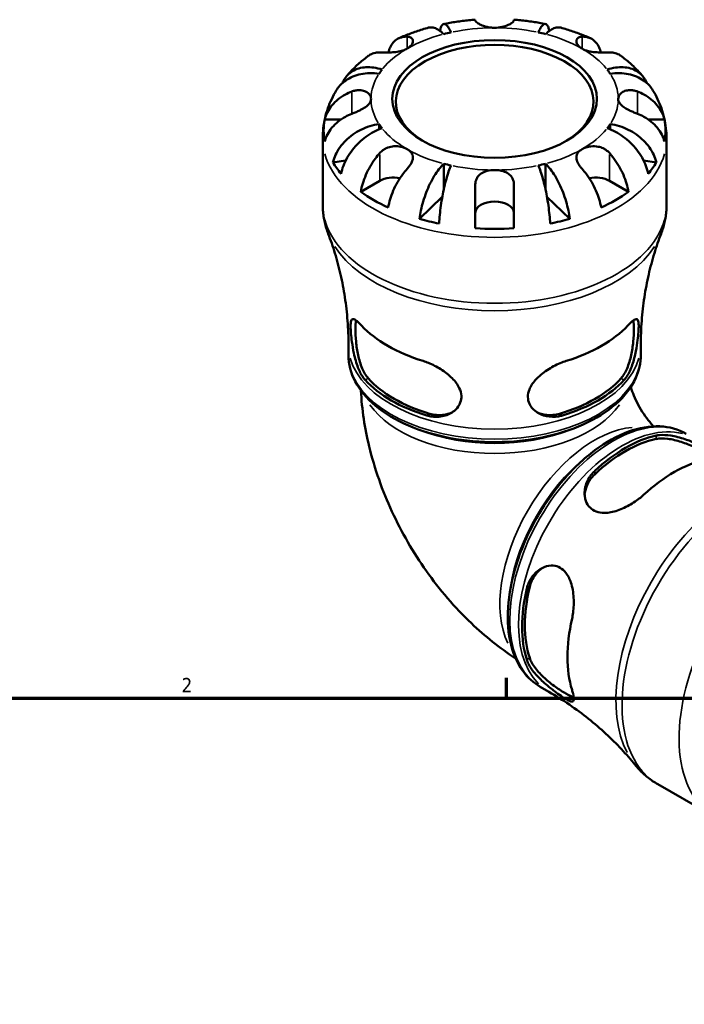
# Model space of a CAD drawing. Header units: inches. Extents: x 0.1 to 36.6, y 0.6 to 29.5.
# Tile 9 of 10: x 26.5 to 30.9, y 19 to 25.5. Entities that reach past the tile are written whole.
import ezdxf

# ---------------------------------------------------------------- set-up
doc = ezdxf.new("R2010")
doc.units = ezdxf.units.IN
doc.header["$MEASUREMENT"] = 0
for name, color, linetype, lineweight in [('Border (ANSI)', 7, 'Continuous', 70), ('Visible (ANSI)', 7, 'Continuous', 50), ('Visible Narrow (ANSI)', 7, 'Continuous', 35)]:
    doc.layers.add(name, color=color, linetype=linetype, lineweight=lineweight)
doc.styles.add('Note Text (ANSI)', font='tahoma.ttf')

# ---------------------------------------------------------------- blocks, each defined once
blk = doc.blocks.new('Borders Default Border')
at = {"layer": 'Border (ANSI)'}
blk.add_line((29.75, 21), (29.75, 21.1345), dxfattribs=at)
at = {"layer": 'Border (ANSI)', "flags": 128}
blk.add_lwpolyline([(0.5, 1), (0.5, 21), (33.5, 21), (33.5, 1), (0.5, 1)], dxfattribs=at)
at = {"layer": 'Border (ANSI)', "color": 5, "true_color": 0x0000ff, "insert": (27.5964, 21.04), "char_height": 0.0945, "attachment_point": 7, "style": 'Note Text (ANSI)'}
blk.add_mtext('2', dxfattribs=at)

msp = doc.modelspace()

# ---------------------------------------------------------------- linework, layer by layer
at = {"layer": 'Visible (ANSI)'}
for p, q in [((29.5437, 25.4965), (29.5437, 25.5015)), ((29.8002, 25.5015), (29.8002, 25.4965)), ((28.5457, 24.84), (28.6535, 24.84)), ((30.6903, 24.84), (30.7982, 24.84)), ((28.9053, 24.8093), (28.9053, 24.7739)), ((30.4386, 24.8093), (30.4386, 24.7739)), ((28.5319, 24.2763), (28.5319, 24.7137)), ((30.8119, 24.2763), (30.8119, 24.7137)), ((28.5999, 24.5541), (28.684, 24.5667)), ((30.6599, 24.5667), (30.744, 24.5541)), ((29.3343, 24.5459), (29.3343, 24.3739)), ((30.0096, 24.5459), (30.0096, 24.3739)), ((28.7849, 24.3598), (28.9112, 24.4325)), ((30.4327, 24.4325), (30.559, 24.3598)), ((29.5437, 24.1176), (29.5437, 24.4051)), ((29.8002, 24.4051), (29.8002, 24.1176)), ((29.1742, 24.1797), (29.3251, 24.3272)), ((30.0187, 24.3272), (30.1697, 24.1797)), ((28.7029, 23.2766), (28.7029, 23.3433)), ((30.6409, 23.2766), (30.6409, 23.3433)), ((29.9743, 21.0756), (30.032, 21.0423)), ((30.7536, 20.4295), (31.132, 20.2116))]:
    msp.add_line(p, q, dxfattribs=at)
for centre, major_axis, ratio, start_param, end_param in [((29.6719, 24.9759), (-0.8194, 0), 0.575862, 5.073083, 5.137094), ((29.6719, 24.9759), (-0.8194, 0), 0.575862, 4.287684, 4.351695), ((29.6719, 24.9572), (-0.6555, 0), 0.575862, 2.377424, 7.047354), ((29.6719, 24.9759), (-0.8194, 0), 0.575862, 5.858481, 5.922492), ((29.6719, 24.9759), (0.8194, 0), 0.575862, 0.360694, 0.424705), ((29.6719, 24.7662), (-1.1335, 0), 0.575862, 6.169805, 6.396566), ((29.6719, 24.7662), (1.1335, 0), 0.575862, 6.169805, 6.396566), ((29.6719, 24.9759), (-0.8194, 0), 0.575862, 0.360694, 0.424705), ((29.6719, 24.9759), (0.8194, 0), 0.575862, 5.858481, 5.922492), ((29.6719, 24.7662), (-1.1335, 0), 0.575862, 0.330797, 0.454601), ((29.6719, 24.9759), (0.8194, 0), 0.575862, 4.287684, 4.351695), ((29.6719, 24.9759), (0.8194, 0), 0.575862, 5.073083, 5.137094), ((29.6719, 24.7662), (1.1335, 0), 0.575862, 5.828584, 5.952388), ((29.0018, 24.3803), (0.1282, 0), 0.575862, 1.232239, 2.356194), ((30.342, 24.3803), (0.1282, 0), 0.575862, 0.785398, 1.909353), ((29.6719, 24.7662), (-1.1335, 0), 0.575862, 0.672018, 0.898779), ((29.6719, 24.7662), (-1.1335, 0), 0.575862, 2.242814, 2.469575), ((29.6719, 24.2205), (-0.1282, 0), 0.575862, 3.141593, 6.283185), ((29.6719, 24.7662), (-1.1335, 0), 0.575862, 1.116195, 1.239999), ((29.6719, 24.7662), (-1.1335, 0), 0.575862, 1.901593, 2.025398), ((29.6719, 24.7662), (-1.1335, 0), 0.575862, 1.457416, 1.684177), ((29.6719, 23.7457), (1.0022, 0), 0.575862, 3.635072, 4.21891), ((29.6719, 23.7457), (1.0022, 0), 0.575862, 5.205868, 5.789706), ((29.6719, 23.3706), (-0.9692, 0), 0.575862, 0.483214, 1.087582), ((29.6719, 23.3706), (-0.9428, 0), 0.575862, 0.474482, 1.096314), ((29.6719, 23.3706), (-0.9428, 0), 0.575862, 2.045279, 2.66711), ((29.6719, 23.3706), (-0.9692, 0), 0.575862, 2.054011, 2.658378), ((30.5392, 21.8685), (0.4836, 0.8399), 0.578093, 0.481281, 1.085648), ((30.5392, 21.8685), (0.4705, 0.817), 0.578093, 0.472549, 1.09438), ((30.8637, 21.6816), (-0.5001, -0.8685), 0.578093, 3.633138, 4.216976), ((30.5392, 21.8685), (0.4836, 0.8399), 0.578093, 2.052077, 2.656444), ((30.5392, 21.8685), (0.4705, 0.817), 0.578093, 2.043345, 2.665177), ((30.8637, 21.6816), (-0.5001, -0.8685), 0.578093, 5.203934, 5.787773)]:
    msp.add_ellipse(centre, major_axis=major_axis, ratio=ratio, start_param=start_param, end_param=end_param, dxfattribs=at)
msp.add_ellipse((29.6719, 24.9759), major_axis=(0.6783, 0), ratio=0.575862, dxfattribs=at)
for points, knots in [([(29.5437, 25.5015), (29.5295, 25.5004), (29.5154, 25.4992), (29.4873, 25.4964), (29.4732, 25.4948), (29.4452, 25.4914), (29.4313, 25.4894), (29.4034, 25.4853), (29.3896, 25.483), (29.3619, 25.4781), (29.3482, 25.4755), (29.3345, 25.4727)], [2.4841456, 2.4841456, 2.4841456, 2.4841456, 2.526598, 2.526598, 2.5690504, 2.5690504, 2.6115029, 2.6115029, 2.6539553, 2.6539553, 2.6964077, 2.6964077, 2.6964077, 2.6964077]), ([(29.6719, 25.4477), (29.6624, 25.4477), (29.6529, 25.4483), (29.6336, 25.4508), (29.624, 25.4527), (29.6024, 25.4584), (29.591, 25.4626), (29.5719, 25.4713), (29.5642, 25.4757), (29.5541, 25.4828), (29.5508, 25.4855), (29.5462, 25.4904), (29.5447, 25.4925), (29.5438, 25.4951), (29.5437, 25.4958), (29.5437, 25.4965)], [0, 0, 0, 0, 0.0727176, 0.0727176, 0.1504294, 0.1504294, 0.2566741, 0.2566741, 0.3574985, 0.3574985, 0.4278256, 0.4278256, 0.4958936, 0.4958936, 0.523971, 0.523971, 0.523971, 0.523971]), ([(29.8002, 25.4965), (29.8002, 25.4957), (29.8, 25.4949), (29.7989, 25.4921), (29.7973, 25.49), (29.7924, 25.485), (29.789, 25.4822), (29.7785, 25.4751), (29.7707, 25.4707), (29.7498, 25.4613), (29.7362, 25.4566), (29.7057, 25.4497), (29.6889, 25.4477), (29.6719, 25.4477)], [-0.5247, -0.5247, -0.5247, -0.5247, -0.4918187, -0.4918187, -0.4242098, -0.4242098, -0.3529175, -0.3529175, -0.2525465, -0.2525465, -0.1292355, -0.1292355, 0, 0, 0, 0]), ([(30.0094, 25.4727), (29.9957, 25.4755), (29.9819, 25.4781), (29.9543, 25.483), (29.9404, 25.4853), (29.9126, 25.4894), (29.8986, 25.4914), (29.8706, 25.4948), (29.8566, 25.4964), (29.8284, 25.4992), (29.8143, 25.5004), (29.8002, 25.5015)], [2.0159813, 2.0159813, 2.0159813, 2.0159813, 2.0584337, 2.0584337, 2.1008861, 2.1008861, 2.1433385, 2.1433385, 2.185791, 2.185791, 2.2282434, 2.2282434, 2.2282434, 2.2282434]), ([(29.2337, 25.4486), (29.2202, 25.4449), (29.2067, 25.441), (29.18, 25.4328), (29.1668, 25.4286), (29.1404, 25.4196), (29.1274, 25.415), (29.1014, 25.4053), (29.0886, 25.4003), (29.0631, 25.3899), (29.0504, 25.3845), (29.0379, 25.3789)], [2.8018414, 2.8018414, 2.8018414, 2.8018414, 2.8448942, 2.8448942, 2.8879469, 2.8879469, 2.9309996, 2.9309996, 2.9740523, 2.9740523, 3.0171051, 3.0171051, 3.0171051, 3.0171051]), ([(29.3343, 25.4058), (29.3242, 25.4157), (29.3131, 25.4249), (29.2915, 25.4391), (29.2809, 25.4441), (29.2623, 25.45), (29.2525, 25.4513), (29.24, 25.4501), (29.2368, 25.4495), (29.2337, 25.4486)], [3.6313834, 3.6313834, 3.6313834, 3.6313834, 3.7831468, 3.7831468, 3.9349102, 3.9349102, 4.0860993, 4.0860993, 4.1410021, 4.1410021, 4.1410021, 4.1410021]), ([(29.3094, 25.4271), (29.3111, 25.4356), (29.3132, 25.4435), (29.3187, 25.458), (29.3222, 25.4639), (29.3292, 25.4711), (29.3334, 25.4732), (29.3424, 25.4727), (29.3472, 25.4702), (29.3564, 25.4621), (29.3616, 25.4558), (29.3723, 25.439), (29.3778, 25.4284), (29.3827, 25.4173)], [0.3287597, 0.3287597, 0.3287597, 0.3287597, 0.4519501, 0.4519501, 0.6027539, 0.6027539, 0.7539429, 0.7539429, 0.905132, 0.905132, 1.0568954, 1.0568954, 1.2086588, 1.2086588, 1.2086588, 1.2086588]), ([(29.9611, 25.4173), (29.9661, 25.4284), (29.9715, 25.439), (29.9822, 25.4558), (29.9874, 25.4621), (29.9966, 25.4702), (30.0015, 25.4727), (30.0105, 25.4732), (30.0147, 25.4711), (30.0217, 25.4639), (30.0252, 25.458), (30.0306, 25.4435), (30.0328, 25.4356), (30.0345, 25.4271)], [3.6313834, 3.6313834, 3.6313834, 3.6313834, 3.7831468, 3.7831468, 3.9349102, 3.9349102, 4.0860993, 4.0860993, 4.2372883, 4.2372883, 4.3880921, 4.3880921, 4.5112825, 4.5112825, 4.5112825, 4.5112825]), ([(30.1101, 25.4486), (30.107, 25.4495), (30.1038, 25.4501), (30.0913, 25.4513), (30.0816, 25.45), (30.0629, 25.4441), (30.0523, 25.4391), (30.0307, 25.4249), (30.0197, 25.4157), (30.0096, 25.4058)], [0.6990401, 0.6990401, 0.6990401, 0.6990401, 0.7539429, 0.7539429, 0.905132, 0.905132, 1.0568954, 1.0568954, 1.2086588, 1.2086588, 1.2086588, 1.2086588]), ([(30.3059, 25.3789), (30.2934, 25.3845), (30.2808, 25.3899), (30.2553, 25.4003), (30.2424, 25.4053), (30.2165, 25.415), (30.2034, 25.4196), (30.1771, 25.4286), (30.1638, 25.4328), (30.1371, 25.441), (30.1237, 25.4449), (30.1102, 25.4486)], [1.6952839, 1.6952839, 1.6952839, 1.6952839, 1.7383366, 1.7383366, 1.7813894, 1.7813894, 1.8244421, 1.8244421, 1.8674948, 1.8674948, 1.9105475, 1.9105475, 1.9105475, 1.9105475]), ([(28.9677, 25.2838), (28.9706, 25.2962), (28.9745, 25.3076), (28.9843, 25.3292), (28.9914, 25.3407), (29.0084, 25.3603), (29.0183, 25.3682), (29.0382, 25.3796), (29.0501, 25.3842), (29.0724, 25.3885), (29.0826, 25.3892), (29.0925, 25.3889)], [0.1770366, 0.1770366, 0.1770366, 0.1770366, 0.3007396, 0.3007396, 0.4516004, 0.4516004, 0.6024612, 0.6024612, 0.754145, 0.754145, 0.8682016, 0.8682016, 0.8682016, 0.8682016]), ([(29.0925, 25.3889), (29.097, 25.3887), (29.1011, 25.3882), (29.1086, 25.3864), (29.1119, 25.3852), (29.1185, 25.3819), (29.1215, 25.3795), (29.1282, 25.3716), (29.1303, 25.3653), (29.1298, 25.3503), (29.1265, 25.3417), (29.114, 25.3247), (29.1045, 25.3164), (29.0925, 25.3095)], [-0.5276534, -0.5276534, -0.5276534, -0.5276534, -0.474105, -0.474105, -0.4238883, -0.4238883, -0.3615587, -0.3615587, -0.2513717, -0.2513717, -0.1293356, -0.1293356, 0, 0, 0, 0]), ([(30.2513, 25.3095), (30.2436, 25.314), (30.2368, 25.319), (30.2252, 25.3304), (30.2206, 25.3367), (30.2136, 25.3518), (30.2127, 25.3603), (30.2164, 25.3724), (30.2192, 25.3766), (30.2263, 25.3825), (30.23, 25.3845), (30.2387, 25.3875), (30.2436, 25.3884), (30.2498, 25.3888), (30.2505, 25.3888), (30.2513, 25.3889)], [-2.2624521, -2.2624521, -2.2624521, -2.2624521, -2.1788932, -2.1788932, -2.0870705, -2.0870705, -1.9601211, -1.9601211, -1.8755047, -1.8755047, -1.811327, -1.811327, -1.7448754, -1.7448754, -1.7354217, -1.7354217, -1.7354217, -1.7354217]), ([(30.2513, 25.3889), (30.2613, 25.3892), (30.2714, 25.3885), (30.2938, 25.3842), (30.3057, 25.3796), (30.3256, 25.3682), (30.3354, 25.3603), (30.3524, 25.3407), (30.3596, 25.3292), (30.3694, 25.3076), (30.3732, 25.2962), (30.3761, 25.2838)], [3.990271, 3.990271, 3.990271, 3.990271, 4.1043276, 4.1043276, 4.2560115, 4.2560115, 4.4068722, 4.4068722, 4.557733, 4.557733, 4.681436, 4.681436, 4.681436, 4.681436]), ([(28.9112, 25.2844), (28.9012, 25.2848), (28.8911, 25.2841), (28.8687, 25.2798), (28.8568, 25.2752), (28.8435, 25.2675), (28.8401, 25.2653), (28.8368, 25.2628)], [3.990271, 3.990271, 3.990271, 3.990271, 4.1043276, 4.1043276, 4.2560115, 4.2560115, 4.3074945, 4.3074945, 4.3074945, 4.3074945]), ([(29.0925, 25.3095), (29.084, 25.3046), (29.0742, 25.3004), (29.0516, 25.2931), (29.0386, 25.2903), (29.0122, 25.2863), (28.9991, 25.2852), (28.9749, 25.2839), (28.964, 25.2837), (28.9473, 25.2837), (28.9411, 25.2837), (28.93, 25.2839), (28.9251, 25.284), (28.9172, 25.2842), (28.9141, 25.2843), (28.9112, 25.2844)], [0, 0, 0, 0, 0.092316, 0.092316, 0.1969275, 0.1969275, 0.2967982, 0.2967982, 0.3837033, 0.3837033, 0.4382012, 0.4382012, 0.487457, 0.487457, 0.5217406, 0.5217406, 0.5217406, 0.5217406]), ([(30.4327, 25.2844), (30.4294, 25.2843), (30.4259, 25.2842), (30.4163, 25.2839), (30.4099, 25.2838), (30.3954, 25.2836), (30.3874, 25.2836), (30.3664, 25.284), (30.3533, 25.2846), (30.324, 25.2872), (30.3081, 25.2895), (30.2775, 25.2972), (30.2633, 25.3026), (30.2513, 25.3095)], [-0.5211875, -0.5211875, -0.5211875, -0.5211875, -0.4827149, -0.4827149, -0.4207878, -0.4207878, -0.3526592, -0.3526592, -0.2514043, -0.2514043, -0.1290367, -0.1290367, 0, 0, 0, 0]), ([(30.5071, 25.2628), (30.5038, 25.2653), (30.5004, 25.2675), (30.487, 25.2752), (30.4752, 25.2798), (30.4528, 25.2841), (30.4427, 25.2848), (30.4327, 25.2844)], [0.5509781, 0.5509781, 0.5509781, 0.5509781, 0.6024612, 0.6024612, 0.754145, 0.754145, 0.8682016, 0.8682016, 0.8682016, 0.8682016]), ([(28.8367, 25.2629), (28.826, 25.2549), (28.8154, 25.2468), (28.7946, 25.2301), (28.7843, 25.2215), (28.7642, 25.2038), (28.7544, 25.1947), (28.7351, 25.176), (28.7256, 25.1664), (28.7072, 25.1467), (28.6982, 25.1366), (28.6895, 25.1262)], [3.2627992, 3.2627992, 3.2627992, 3.2627992, 3.3053107, 3.3053107, 3.3478222, 3.3478222, 3.3903337, 3.3903337, 3.4328452, 3.4328452, 3.4753567, 3.4753567, 3.4753567, 3.4753567]), ([(30.6544, 25.1262), (30.6456, 25.1366), (30.6366, 25.1467), (30.6182, 25.1664), (30.6088, 25.176), (30.5895, 25.1947), (30.5796, 25.2038), (30.5595, 25.2215), (30.5493, 25.2301), (30.5285, 25.2468), (30.5179, 25.2549), (30.5071, 25.2629)], [1.2370323, 1.2370323, 1.2370323, 1.2370323, 1.2795438, 1.2795438, 1.3220553, 1.3220553, 1.3645668, 1.3645668, 1.4070783, 1.4070783, 1.4495898, 1.4495898, 1.4495898, 1.4495898]), ([(28.6623, 25.0807), (28.6644, 25.0858), (28.6666, 25.0907), (28.6755, 25.108), (28.6842, 25.1208), (28.7049, 25.1431), (28.7169, 25.1526), (28.741, 25.1673), (28.7555, 25.1738), (28.7865, 25.1829), (28.8031, 25.1855), (28.8347, 25.1872), (28.8527, 25.1864), (28.8894, 25.1809), (28.9082, 25.1761), (28.9253, 25.1703)], [0.2468209, 0.2468209, 0.2468209, 0.2468209, 0.3011464, 0.3011464, 0.4519501, 0.4519501, 0.6027539, 0.6027539, 0.7539429, 0.7539429, 0.905132, 0.905132, 1.0568954, 1.0568954, 1.2086588, 1.2086588, 1.2086588, 1.2086588]), ([(30.4185, 25.1703), (30.4357, 25.1761), (30.4544, 25.1809), (30.4911, 25.1864), (30.5091, 25.1872), (30.5408, 25.1855), (30.5574, 25.1829), (30.5884, 25.1738), (30.6028, 25.1673), (30.627, 25.1526), (30.639, 25.1431), (30.6597, 25.1208), (30.6684, 25.108), (30.6772, 25.0907), (30.6795, 25.0858), (30.6815, 25.0807)], [3.6313834, 3.6313834, 3.6313834, 3.6313834, 3.7831468, 3.7831468, 3.9349102, 3.9349102, 4.0860993, 4.0860993, 4.2372883, 4.2372883, 4.3880921, 4.3880921, 4.5388958, 4.5388958, 4.5932213, 4.5932213, 4.5932213, 4.5932213]), ([(28.9053, 25.1424), (28.886, 25.1453), (28.8649, 25.1468), (28.8237, 25.146), (28.8035, 25.1437), (28.7679, 25.1366), (28.7492, 25.1312), (28.7144, 25.1167), (28.6982, 25.1078), (28.671, 25.0889), (28.6576, 25.0773), (28.6369, 25.0543), (28.629, 25.0434), (28.6224, 25.0326)], [3.6313834, 3.6313834, 3.6313834, 3.6313834, 3.7831468, 3.7831468, 3.9349102, 3.9349102, 4.0860993, 4.0860993, 4.2372883, 4.2372883, 4.3880921, 4.3880921, 4.5055534, 4.5055534, 4.5055534, 4.5055534]), ([(30.7214, 25.0326), (30.7149, 25.0434), (30.707, 25.0543), (30.6863, 25.0773), (30.6728, 25.0889), (30.6457, 25.1078), (30.6295, 25.1167), (30.5946, 25.1312), (30.5759, 25.1366), (30.5404, 25.1437), (30.5202, 25.146), (30.4789, 25.1468), (30.4579, 25.1453), (30.4386, 25.1424)], [0.3344888, 0.3344888, 0.3344888, 0.3344888, 0.4519501, 0.4519501, 0.6027539, 0.6027539, 0.7539429, 0.7539429, 0.905132, 0.905132, 1.0568954, 1.0568954, 1.2086588, 1.2086588, 1.2086588, 1.2086588]), ([(28.6224, 25.0326), (28.6113, 25.014), (28.6009, 24.9947), (28.5821, 24.955), (28.5737, 24.9345), (28.5589, 24.8924), (28.5526, 24.8708), (28.5424, 24.8269), (28.5385, 24.8045), (28.5332, 24.7593), (28.5319, 24.7365), (28.5319, 24.7137)], [3.5945647, 3.5945647, 3.5945647, 3.5945647, 3.6610499, 3.6610499, 3.7275351, 3.7275351, 3.7940204, 3.7940204, 3.8605056, 3.8605056, 3.9269908, 3.9269908, 3.9269908, 3.9269908]), ([(28.5457, 24.84), (28.5499, 24.8568), (28.5562, 24.8731), (28.5712, 24.9026), (28.5813, 24.9183), (28.6054, 24.9476), (28.6193, 24.9612), (28.6474, 24.9841), (28.6642, 24.9955), (28.6959, 25.0127), (28.7102, 25.0192), (28.7243, 25.0246)], [0.1545017, 0.1545017, 0.1545017, 0.1545017, 0.3007396, 0.3007396, 0.4516004, 0.4516004, 0.6024612, 0.6024612, 0.754145, 0.754145, 0.8682016, 0.8682016, 0.8682016, 0.8682016]), ([(28.7243, 25.0246), (28.7282, 25.0261), (28.7321, 25.0274), (28.7442, 25.031), (28.7524, 25.0327), (28.769, 25.0345), (28.7774, 25.0345), (28.7967, 25.0325), (28.8071, 25.0295), (28.8275, 25.0198), (28.8364, 25.0125), (28.8492, 24.9953), (28.8525, 24.9856), (28.8525, 24.9759)], [-0.5247, -0.5247, -0.5247, -0.5247, -0.4918187, -0.4918187, -0.4242098, -0.4242098, -0.3529175, -0.3529175, -0.2525465, -0.2525465, -0.1292355, -0.1292355, 0, 0, 0, 0]), ([(30.4913, 24.9759), (30.4913, 24.9813), (30.4924, 24.9868), (30.4967, 24.9979), (30.5002, 25.0034), (30.5109, 25.0153), (30.5191, 25.0213), (30.5382, 25.03), (30.5488, 25.0328), (30.5682, 25.0345), (30.5765, 25.0344), (30.5931, 25.0324), (30.6013, 25.0306), (30.6129, 25.027), (30.6162, 25.0259), (30.6196, 25.0246)], [0, 0, 0, 0, 0.0727176, 0.0727176, 0.1504294, 0.1504294, 0.2566741, 0.2566741, 0.3574985, 0.3574985, 0.4278256, 0.4278256, 0.4958936, 0.4958936, 0.523971, 0.523971, 0.523971, 0.523971]), ([(30.6196, 25.0246), (30.6337, 25.0192), (30.648, 25.0127), (30.6796, 24.9955), (30.6964, 24.9841), (30.7246, 24.9612), (30.7385, 24.9476), (30.7626, 24.9183), (30.7727, 24.9026), (30.7876, 24.8731), (30.794, 24.8568), (30.7982, 24.84)], [3.9902711, 3.9902711, 3.9902711, 3.9902711, 4.1043277, 4.1043277, 4.2560115, 4.2560115, 4.4068723, 4.4068723, 4.5577331, 4.5577331, 4.703971, 4.703971, 4.703971, 4.703971]), ([(30.8119, 24.7137), (30.8119, 24.7365), (30.8106, 24.7593), (30.8054, 24.8045), (30.8015, 24.8269), (30.7913, 24.8708), (30.785, 24.8924), (30.7702, 24.9345), (30.7617, 24.955), (30.7429, 24.9947), (30.7326, 25.014), (30.7214, 25.0326)], [0.7853982, 0.7853982, 0.7853982, 0.7853982, 0.8518834, 0.8518834, 0.9183686, 0.9183686, 0.9848539, 0.9848539, 1.0513391, 1.0513391, 1.1178243, 1.1178243, 1.1178243, 1.1178243]), ([(28.8525, 24.9759), (28.8525, 24.9704), (28.8515, 24.9649), (28.8471, 24.9538), (28.8437, 24.9481), (28.8329, 24.9352), (28.8248, 24.9281), (28.8057, 24.9149), (28.7951, 24.9087), (28.7757, 24.8988), (28.7674, 24.8949), (28.7508, 24.8875), (28.7426, 24.8841), (28.731, 24.8795), (28.7276, 24.8782), (28.7243, 24.8769)], [0, 0, 0, 0, 0.0727176, 0.0727176, 0.1504294, 0.1504294, 0.2566741, 0.2566741, 0.3574985, 0.3574985, 0.4278256, 0.4278256, 0.4958936, 0.4958936, 0.523971, 0.523971, 0.523971, 0.523971]), ([(30.6196, 24.8769), (30.6157, 24.8784), (30.6117, 24.8799), (30.5996, 24.8848), (30.5915, 24.8882), (30.5748, 24.8957), (30.5665, 24.8996), (30.5471, 24.9097), (30.5367, 24.9158), (30.5164, 24.9302), (30.5074, 24.9385), (30.4947, 24.9565), (30.4913, 24.9661), (30.4913, 24.9759)], [-0.5247, -0.5247, -0.5247, -0.5247, -0.4918187, -0.4918187, -0.4242098, -0.4242098, -0.3529175, -0.3529175, -0.2525465, -0.2525465, -0.1292355, -0.1292355, 0, 0, 0, 0]), ([(28.7243, 24.8769), (28.7102, 24.8715), (28.6959, 24.865), (28.6642, 24.8478), (28.6474, 24.8364), (28.6193, 24.8135), (28.6054, 24.7999), (28.5813, 24.7706), (28.5712, 24.7549), (28.5562, 24.7254), (28.5499, 24.7091), (28.5457, 24.6923)], [3.990271, 3.990271, 3.990271, 3.990271, 4.1043276, 4.1043276, 4.2560115, 4.2560115, 4.4068722, 4.4068722, 4.557733, 4.557733, 4.7039709, 4.7039709, 4.7039709, 4.7039709]), ([(30.7982, 24.6923), (30.794, 24.7091), (30.7876, 24.7254), (30.7727, 24.7549), (30.7626, 24.7706), (30.7385, 24.7999), (30.7246, 24.8135), (30.6964, 24.8364), (30.6796, 24.8478), (30.648, 24.865), (30.6337, 24.8715), (30.6196, 24.8769)], [0.1545017, 0.1545017, 0.1545017, 0.1545017, 0.3007396, 0.3007396, 0.4516004, 0.4516004, 0.6024612, 0.6024612, 0.754145, 0.754145, 0.8682016, 0.8682016, 0.8682016, 0.8682016]), ([(28.5999, 24.5541), (28.6039, 24.5716), (28.6101, 24.5889), (28.6245, 24.6205), (28.6343, 24.6377), (28.6576, 24.6705), (28.671, 24.6861), (28.6982, 24.713), (28.7144, 24.7268), (28.7492, 24.7516), (28.7679, 24.7626), (28.8035, 24.7804), (28.8237, 24.7887), (28.8649, 24.8017), (28.886, 24.8065), (28.9053, 24.8093)], [0.154497, 0.154497, 0.154497, 0.154497, 0.301146, 0.301146, 0.45195, 0.45195, 0.602754, 0.602754, 0.753943, 0.753943, 0.905132, 0.905132, 1.056895, 1.056895, 1.208659, 1.208659, 1.208659, 1.208659]), ([(28.9253, 24.7814), (28.9082, 24.7756), (28.8894, 24.7676), (28.8527, 24.7483), (28.8347, 24.7369), (28.8031, 24.7137), (28.7865, 24.6999), (28.7555, 24.6697), (28.741, 24.6534), (28.7169, 24.6224), (28.7049, 24.6047), (28.6842, 24.5683), (28.6755, 24.5497), (28.6626, 24.5158), (28.6572, 24.4976), (28.6535, 24.4795)], [3.631383, 3.631383, 3.631383, 3.631383, 3.783147, 3.783147, 3.93491, 3.93491, 4.086099, 4.086099, 4.237288, 4.237288, 4.388092, 4.388092, 4.538896, 4.538896, 4.685545, 4.685545, 4.685545, 4.685545]), ([(30.6903, 24.4795), (30.6867, 24.4976), (30.6812, 24.5158), (30.6684, 24.5497), (30.6597, 24.5683), (30.639, 24.6047), (30.627, 24.6224), (30.6028, 24.6534), (30.5884, 24.6697), (30.5574, 24.6999), (30.5408, 24.7137), (30.5091, 24.7369), (30.4911, 24.7483), (30.4544, 24.7676), (30.4357, 24.7756), (30.4185, 24.7814)], [0.154497, 0.154497, 0.154497, 0.154497, 0.301146, 0.301146, 0.45195, 0.45195, 0.602754, 0.602754, 0.753943, 0.753943, 0.905132, 0.905132, 1.056895, 1.056895, 1.208659, 1.208659, 1.208659, 1.208659]), ([(30.4386, 24.8093), (30.4579, 24.8065), (30.4789, 24.8017), (30.5202, 24.7887), (30.5404, 24.7804), (30.5759, 24.7626), (30.5946, 24.7516), (30.6295, 24.7268), (30.6457, 24.713), (30.6728, 24.6861), (30.6863, 24.6705), (30.7095, 24.6377), (30.7193, 24.6205), (30.7338, 24.5889), (30.7399, 24.5716), (30.744, 24.5541)], [3.631383, 3.631383, 3.631383, 3.631383, 3.783147, 3.783147, 3.93491, 3.93491, 4.086099, 4.086099, 4.237288, 4.237288, 4.388092, 4.388092, 4.538896, 4.538896, 4.685545, 4.685545, 4.685545, 4.685545]), ([(28.9112, 24.6171), (28.9144, 24.6208), (28.9179, 24.6243), (28.9276, 24.6329), (28.934, 24.6377), (28.9484, 24.6466), (28.9565, 24.6504), (28.9774, 24.658), (28.9906, 24.6607), (29.0199, 24.6628), (29.0358, 24.6614), (29.0663, 24.6546), (29.0806, 24.6491), (29.0925, 24.6422)], [-0.5211875, -0.5211875, -0.5211875, -0.5211875, -0.4827149, -0.4827149, -0.4207878, -0.4207878, -0.3526592, -0.3526592, -0.2514043, -0.2514043, -0.1290367, -0.1290367, 0, 0, 0, 0]), ([(29.0925, 24.6422), (29.1003, 24.6377), (29.107, 24.6327), (29.1186, 24.6212), (29.1232, 24.6147), (29.1302, 24.5978), (29.1311, 24.5873), (29.1274, 24.5682), (29.1246, 24.5604), (29.1175, 24.5463), (29.1138, 24.5402), (29.1052, 24.5278), (29.1002, 24.5215), (29.0941, 24.5144), (29.0933, 24.5135), (29.0925, 24.5127)], [-2.2624521, -2.2624521, -2.2624521, -2.2624521, -2.1788932, -2.1788932, -2.0870705, -2.0870705, -1.9601211, -1.9601211, -1.8755047, -1.8755047, -1.811327, -1.811327, -1.7448754, -1.7448754, -1.7354217, -1.7354217, -1.7354217, -1.7354217]), ([(30.2513, 24.5127), (30.248, 24.5163), (30.2449, 24.52), (30.2372, 24.5298), (30.2329, 24.5358), (30.2251, 24.5485), (30.2217, 24.555), (30.2154, 24.5711), (30.2136, 24.5803), (30.214, 24.5995), (30.2173, 24.6091), (30.2299, 24.6272), (30.2393, 24.6353), (30.2513, 24.6422)], [-0.5211875, -0.5211875, -0.5211875, -0.5211875, -0.4827149, -0.4827149, -0.4207878, -0.4207878, -0.3526592, -0.3526592, -0.2514043, -0.2514043, -0.1290367, -0.1290367, 0, 0, 0, 0]), ([(30.2513, 24.6422), (30.2591, 24.6467), (30.2678, 24.6505), (30.2877, 24.6572), (30.2988, 24.6597), (30.3265, 24.6629), (30.3432, 24.6624), (30.3702, 24.6568), (30.3806, 24.6533), (30.3979, 24.6452), (30.405, 24.641), (30.4184, 24.6313), (30.4246, 24.6257), (30.4311, 24.6188), (30.4319, 24.618), (30.4327, 24.6171)], [-2.2624521, -2.2624521, -2.2624521, -2.2624521, -2.1788932, -2.1788932, -2.0870705, -2.0870705, -1.9601211, -1.9601211, -1.8755047, -1.8755047, -1.811327, -1.811327, -1.7448754, -1.7448754, -1.7354217, -1.7354217, -1.7354217, -1.7354217]), ([(28.7849, 24.3598), (28.7878, 24.3782), (28.7923, 24.3972), (28.8029, 24.4327), (28.8101, 24.4525), (28.8271, 24.4916), (28.8369, 24.5109), (28.8568, 24.5453), (28.8687, 24.5635), (28.8911, 24.5936), (28.9012, 24.606), (28.9112, 24.6171)], [0.1545017, 0.1545017, 0.1545017, 0.1545017, 0.3007396, 0.3007396, 0.4516004, 0.4516004, 0.6024612, 0.6024612, 0.754145, 0.754145, 0.8682016, 0.8682016, 0.8682016, 0.8682016]), ([(30.4327, 24.6171), (30.4427, 24.606), (30.4528, 24.5936), (30.4752, 24.5635), (30.487, 24.5453), (30.5069, 24.5109), (30.5168, 24.4916), (30.5338, 24.4525), (30.5409, 24.4327), (30.5515, 24.3972), (30.556, 24.3782), (30.559, 24.3598)], [3.9902711, 3.9902711, 3.9902711, 3.9902711, 4.1043277, 4.1043277, 4.2560115, 4.2560115, 4.4068723, 4.4068723, 4.5577331, 4.5577331, 4.703971, 4.703971, 4.703971, 4.703971]), ([(29.0925, 24.5127), (29.0826, 24.5015), (29.0724, 24.4892), (29.0501, 24.4591), (29.0382, 24.4408), (29.0183, 24.4065), (29.0084, 24.3872), (28.9914, 24.3481), (28.9843, 24.3283), (28.9737, 24.2927), (28.9692, 24.2738), (28.9662, 24.2553)], [3.990271, 3.990271, 3.990271, 3.990271, 4.1043276, 4.1043276, 4.2560115, 4.2560115, 4.4068722, 4.4068722, 4.557733, 4.557733, 4.7039709, 4.7039709, 4.7039709, 4.7039709]), ([(29.1742, 24.1797), (29.1763, 24.1986), (29.1795, 24.2182), (29.1871, 24.2551), (29.1923, 24.2758), (29.2044, 24.317), (29.2115, 24.3375), (29.2257, 24.3743), (29.2342, 24.394), (29.2525, 24.4315), (29.2623, 24.4493), (29.2809, 24.4799), (29.2915, 24.4956), (29.3131, 24.5236), (29.3242, 24.536), (29.3343, 24.5459)], [0.154497, 0.154497, 0.154497, 0.154497, 0.301146, 0.301146, 0.45195, 0.45195, 0.602754, 0.602754, 0.753943, 0.753943, 0.905132, 0.905132, 1.056895, 1.056895, 1.208659, 1.208659, 1.208659, 1.208659]), ([(29.3827, 24.5344), (29.3778, 24.5233), (29.3723, 24.5095), (29.3616, 24.4789), (29.3564, 24.4619), (29.3472, 24.429), (29.3424, 24.41), (29.3334, 24.3704), (29.3292, 24.3497), (29.3222, 24.3111), (29.3187, 24.2898), (29.3127, 24.247), (29.3101, 24.2257), (29.3064, 24.1879), (29.3048, 24.168), (29.3038, 24.1488)], [3.631383, 3.631383, 3.631383, 3.631383, 3.783147, 3.783147, 3.93491, 3.93491, 4.086099, 4.086099, 4.237288, 4.237288, 4.388092, 4.388092, 4.538896, 4.538896, 4.685545, 4.685545, 4.685545, 4.685545]), ([(29.5437, 24.4051), (29.5437, 24.4088), (29.5439, 24.4125), (29.545, 24.4237), (29.5465, 24.4309), (29.5514, 24.4451), (29.5548, 24.4519), (29.5653, 24.4671), (29.5732, 24.4746), (29.5941, 24.4887), (29.6076, 24.4944), (29.6382, 24.5021), (29.655, 24.504), (29.6719, 24.504)], [-0.5247, -0.5247, -0.5247, -0.5247, -0.4918187, -0.4918187, -0.4242098, -0.4242098, -0.3529175, -0.3529175, -0.2525465, -0.2525465, -0.1292355, -0.1292355, 0, 0, 0, 0]), ([(29.6719, 24.504), (29.6815, 24.504), (29.691, 24.5034), (29.7102, 24.5008), (29.7199, 24.4988), (29.7415, 24.4921), (29.7528, 24.4869), (29.7719, 24.4736), (29.7796, 24.4658), (29.7898, 24.4505), (29.793, 24.4438), (29.7977, 24.4295), (29.7991, 24.4222), (29.8, 24.4114), (29.8002, 24.4083), (29.8002, 24.4051)], [0, 0, 0, 0, 0.0727176, 0.0727176, 0.1504294, 0.1504294, 0.2566741, 0.2566741, 0.3574985, 0.3574985, 0.4278256, 0.4278256, 0.4958936, 0.4958936, 0.523971, 0.523971, 0.523971, 0.523971]), ([(30.0401, 24.1488), (30.039, 24.168), (30.0375, 24.1879), (30.0337, 24.2257), (30.0312, 24.247), (30.0252, 24.2898), (30.0217, 24.3111), (30.0147, 24.3497), (30.0105, 24.3704), (30.0015, 24.41), (29.9966, 24.429), (29.9874, 24.4619), (29.9822, 24.4789), (29.9715, 24.5095), (29.9661, 24.5233), (29.9611, 24.5344)], [0.154497, 0.154497, 0.154497, 0.154497, 0.301146, 0.301146, 0.45195, 0.45195, 0.602754, 0.602754, 0.753943, 0.753943, 0.905132, 0.905132, 1.056895, 1.056895, 1.208659, 1.208659, 1.208659, 1.208659]), ([(30.0096, 24.5459), (30.0197, 24.536), (30.0307, 24.5236), (30.0523, 24.4956), (30.0629, 24.4799), (30.0816, 24.4493), (30.0913, 24.4315), (30.1096, 24.394), (30.1181, 24.3743), (30.1323, 24.3375), (30.1394, 24.317), (30.1516, 24.2758), (30.1567, 24.2551), (30.1643, 24.2182), (30.1675, 24.1986), (30.1697, 24.1797)], [3.631383, 3.631383, 3.631383, 3.631383, 3.783147, 3.783147, 3.93491, 3.93491, 4.086099, 4.086099, 4.237288, 4.237288, 4.388092, 4.388092, 4.538896, 4.538896, 4.685545, 4.685545, 4.685545, 4.685545]), ([(30.3776, 24.2553), (30.3746, 24.2738), (30.3702, 24.2927), (30.3596, 24.3283), (30.3524, 24.3481), (30.3354, 24.3872), (30.3256, 24.4065), (30.3057, 24.4408), (30.2938, 24.4591), (30.2714, 24.4892), (30.2613, 24.5015), (30.2513, 24.5127)], [0.1545017, 0.1545017, 0.1545017, 0.1545017, 0.3007396, 0.3007396, 0.4516004, 0.4516004, 0.6024612, 0.6024612, 0.754145, 0.754145, 0.8682016, 0.8682016, 0.8682016, 0.8682016]), ([(28.5319, 24.2763), (28.5319, 24.2629), (28.5324, 24.2495), (28.5344, 24.2229), (28.536, 24.2096), (28.54, 24.1832), (28.5424, 24.1702), (28.5484, 24.1442), (28.5518, 24.1314), (28.5595, 24.106), (28.5639, 24.0935), (28.5686, 24.0811)], [3.9269908, 3.9269908, 3.9269908, 3.9269908, 3.9705219, 3.9705219, 4.014053, 4.014053, 4.0575842, 4.0575842, 4.1011153, 4.1011153, 4.1446464, 4.1446464, 4.1446464, 4.1446464]), ([(30.7753, 24.0811), (30.78, 24.0935), (30.7843, 24.106), (30.7921, 24.1314), (30.7955, 24.1442), (30.8014, 24.1702), (30.8039, 24.1832), (30.8079, 24.2096), (30.8094, 24.2229), (30.8114, 24.2495), (30.8119, 24.2629), (30.8119, 24.2763)], [0.5677426, 0.5677426, 0.5677426, 0.5677426, 0.6112737, 0.6112737, 0.6548048, 0.6548048, 0.6983359, 0.6983359, 0.741867, 0.741867, 0.7853982, 0.7853982, 0.7853982, 0.7853982]), ([(28.7029, 23.3433), (28.7029, 23.3969), (28.7009, 23.4506), (28.6929, 23.5567), (28.6869, 23.6092), (28.6713, 23.7119), (28.6617, 23.7622), (28.6395, 23.8595), (28.6269, 23.9066), (28.5993, 23.9969), (28.5843, 24.0401), (28.5686, 24.0811)], [3.9269908, 3.9269908, 3.9269908, 3.9269908, 3.9705219, 3.9705219, 4.014053, 4.014053, 4.0575842, 4.0575842, 4.1011153, 4.1011153, 4.1446464, 4.1446464, 4.1446464, 4.1446464]), ([(30.7753, 24.0811), (30.7595, 24.0401), (30.7445, 23.9969), (30.717, 23.9066), (30.7043, 23.8595), (30.6821, 23.7622), (30.6726, 23.7119), (30.657, 23.6092), (30.651, 23.5567), (30.643, 23.4506), (30.6409, 23.3969), (30.6409, 23.3433)], [0.5677426, 0.5677426, 0.5677426, 0.5677426, 0.6112737, 0.6112737, 0.6548048, 0.6548048, 0.6983359, 0.6983359, 0.741867, 0.741867, 0.7853982, 0.7853982, 0.7853982, 0.7853982]), ([(28.8137, 23.1113), (28.8089, 23.1166), (28.8043, 23.1224), (28.7868, 23.1471), (28.7754, 23.1694), (28.7547, 23.2231), (28.7458, 23.2552), (28.7335, 23.3138), (28.7292, 23.3398), (28.7232, 23.3846), (28.7211, 23.4033), (28.7181, 23.4378), (28.7172, 23.4531), (28.7167, 23.4827), (28.7176, 23.495), (28.7232, 23.5133), (28.7288, 23.5168), (28.7455, 23.5119), (28.7562, 23.5045), (28.7757, 23.4865), (28.7823, 23.4799), (28.7893, 23.4724)], [-2.044503, -2.044503, -2.044503, -2.044503, -1.965378, -1.965378, -1.738847, -1.738847, -1.480074, -1.480074, -1.279654, -1.279654, -1.12067, -1.12067, -0.957995, -0.957995, -0.744074, -0.744074, -0.472082, -0.472082, -0.221724, -0.221724, -0.107885, -0.107885, -0.107885, -0.107885]), ([(30.5546, 23.4724), (30.5609, 23.4791), (30.5668, 23.4851), (30.5852, 23.5024), (30.5956, 23.5101), (30.6123, 23.5168), (30.6183, 23.5151), (30.6253, 23.501), (30.6268, 23.4896), (30.627, 23.4609), (30.6263, 23.4461), (30.6237, 23.4125), (30.6218, 23.3947), (30.6165, 23.3522), (30.6128, 23.3278), (30.602, 23.2719), (30.5943, 23.2408), (30.5745, 23.1828), (30.5623, 23.1561), (30.5423, 23.1259), (30.5363, 23.1181), (30.5301, 23.1113)], [-2.068444, -2.068444, -2.068444, -2.068444, -1.96658, -1.96658, -1.730477, -1.730477, -1.47753, -1.47753, -1.249179, -1.249179, -1.081283, -1.081283, -0.924571, -0.924571, -0.734738, -0.734738, -0.488979, -0.488979, -0.232658, -0.232658, -0.130065, -0.130065, -0.130065, -0.130065]), ([(28.8333, 23.1226), (28.8189, 23.1387), (28.8051, 23.1615), (28.7823, 23.2151), (28.7733, 23.2459), (28.7608, 23.304), (28.756, 23.3353), (28.75, 23.3956), (28.7487, 23.4245), (28.7487, 23.471), (28.7499, 23.4912), (28.7527, 23.5061)], [0.888897, 0.888897, 0.888897, 0.888897, 1.129431, 1.129431, 1.369964, 1.369964, 1.591486, 1.591486, 1.813008, 1.813008, 2.025485, 2.025485, 2.025485, 2.025485]), ([(30.5912, 23.5061), (30.5939, 23.4912), (30.5952, 23.471), (30.5952, 23.4482), (30.5952, 23.4245), (30.5938, 23.3956), (30.5878, 23.3353), (30.5831, 23.304), (30.5706, 23.2459), (30.5615, 23.2151), (30.5388, 23.1615), (30.525, 23.1387), (30.5106, 23.1226)], [-0.212478, -0.212478, -0.212478, -0.212478, 0, 0, 0, 0.221522, 0.221522, 0.443044, 0.443044, 0.683577, 0.683577, 0.92411, 0.92411, 0.92411, 0.92411]), ([(28.7029, 23.2766), (28.7029, 23.2169), (28.7184, 23.1574), (28.7782, 23.0433), (28.8239, 22.9889), (28.9423, 22.8896), (29.0164, 22.8453), (29.1844, 22.7728), (29.2783, 22.7448), (29.4759, 22.7077), (29.5794, 22.6986), (29.7859, 22.6999), (29.8889, 22.7104), (30.0845, 22.7499), (30.1771, 22.779), (30.3428, 22.8537), (30.4158, 22.8993), (30.5339, 23.0033), (30.5792, 23.0617), (30.6294, 23.1734), (30.6409, 23.2249), (30.6409, 23.2766)], [3.926991, 3.926991, 3.926991, 3.926991, 4.21992, 4.21992, 4.528882, 4.528882, 4.854716, 4.854716, 5.182624, 5.182624, 5.509191, 5.509191, 5.835189, 5.835189, 6.161835, 6.161835, 6.489803, 6.489803, 6.815037, 6.815037, 7.068583, 7.068583, 7.068583, 7.068583]), ([(29.1972, 23.2375), (29.2089, 23.2338), (29.2208, 23.2296), (29.2606, 23.2134), (29.2884, 23.1991), (29.3426, 23.1649), (29.3688, 23.1447), (29.4105, 23.1025), (29.4269, 23.0808), (29.4455, 23.0412), (29.4503, 23.0241), (29.4522, 22.991), (29.4498, 22.9756), (29.4376, 22.9432), (29.4266, 22.9273), (29.3939, 22.8965), (29.3703, 22.8833), (29.3173, 22.8673), (29.2875, 22.8648), (29.2455, 22.8702), (29.2335, 22.8728), (29.2216, 22.8764)], [-2.068444, -2.068444, -2.068444, -2.068444, -1.96658, -1.96658, -1.730477, -1.730477, -1.47753, -1.47753, -1.249179, -1.249179, -1.081283, -1.081283, -0.924571, -0.924571, -0.734738, -0.734738, -0.488979, -0.488979, -0.232658, -0.232658, -0.130065, -0.130065, -0.130065, -0.130065]), ([(30.1222, 22.8764), (30.1131, 22.8736), (30.1038, 22.8715), (30.0679, 22.8654), (30.0414, 22.866), (29.9882, 22.877), (29.962, 22.8889), (29.9245, 22.9189), (29.9114, 22.9348), (29.8962, 22.9674), (29.8926, 22.9828), (29.8922, 23.0154), (29.8956, 23.0321), (29.9107, 23.0701), (29.9244, 23.0909), (29.9635, 23.1349), (29.9908, 23.1574), (30.0479, 23.195), (30.0773, 23.2106), (30.1202, 23.2285), (30.1336, 23.2334), (30.1467, 23.2375)], [-2.044503, -2.044503, -2.044503, -2.044503, -1.965378, -1.965378, -1.738847, -1.738847, -1.480074, -1.480074, -1.279654, -1.279654, -1.12067, -1.12067, -0.957995, -0.957995, -0.744074, -0.744074, -0.472082, -0.472082, -0.221724, -0.221724, -0.107885, -0.107885, -0.107885, -0.107885]), ([(30.575, 23.0653), (30.5766, 23.06), (30.5783, 23.0544), (30.586, 23.0313), (30.5933, 23.0125), (30.6108, 22.9729), (30.6213, 22.952), (30.6445, 22.9108), (30.6574, 22.8905), (30.6836, 22.8531), (30.697, 22.8359), (30.7152, 22.8148), (30.7205, 22.809), (30.7255, 22.8037)], [3.5354572, 3.5354572, 3.5354572, 3.5354572, 3.5871624, 3.5871624, 3.7445137, 3.7445137, 3.9097549, 3.9097549, 4.0786763, 4.0786763, 4.2449097, 4.2449097, 4.3131327, 4.3131327, 4.3131327, 4.3131327]), ([(28.7851, 23.0419), (28.7917, 22.9143), (28.8111, 22.7906), (28.8763, 22.521), (28.9275, 22.3769), (29.0551, 22.1005), (29.1314, 21.9682), (29.307, 21.7196), (29.4063, 21.6031), (29.607, 21.4121), (29.7042, 21.3337), (29.8112, 21.2645)], [3.202877, 3.202877, 3.202877, 3.202877, 3.455752, 3.455752, 3.769911, 3.769911, 4.08407, 4.08407, 4.39823, 4.39823, 4.650387, 4.650387, 4.650387, 4.650387]), ([(29.3931, 22.8985), (29.3739, 22.8892), (29.352, 22.8827), (29.3, 22.8765), (29.2693, 22.8794), (29.2412, 22.8877)], [0.4946965, 0.4946965, 0.4946965, 0.4946965, 0.6835772, 0.6835772, 0.9241104, 0.9241104, 0.9241104, 0.9241104]), ([(30.1027, 22.8877), (30.0746, 22.8794), (30.0439, 22.8765), (29.9919, 22.8827), (29.9699, 22.8892), (29.9507, 22.8985)], [0.8888975, 0.8888975, 0.8888975, 0.8888975, 1.1294307, 1.1294307, 1.3183114, 1.3183114, 1.3183114, 1.3183114]), ([(30.9414, 22.755), (30.8895, 22.7849), (30.8301, 22.8013), (30.7009, 22.8066), (30.6308, 22.7942), (30.4853, 22.7413), (30.4098, 22.6992), (30.263, 22.59), (30.1917, 22.5226), (30.0609, 22.37), (30.0013, 22.2848), (29.8994, 22.1051), (29.8571, 22.0106), (29.7939, 21.8213), (29.773, 21.7265), (29.7553, 21.5455), (29.7586, 21.4594), (29.7902, 21.305), (29.8184, 21.2366), (29.8904, 21.1372), (29.9294, 21.1014), (29.9743, 21.0756)], [5.499721, 5.499721, 5.499721, 5.499721, 5.792936, 5.792936, 6.101946, 6.101946, 6.42768, 6.42768, 6.755542, 6.755542, 7.0821, 7.0821, 7.408096, 7.408096, 7.734733, 7.734733, 8.062654, 8.062654, 8.387773, 8.387773, 8.641314, 8.641314, 8.641314, 8.641314]), ([(30.7431, 22.7423), (30.7501, 22.7438), (30.7575, 22.7449), (30.7876, 22.7476), (30.8127, 22.7463), (30.8696, 22.7373), (30.9019, 22.7289), (30.9588, 22.7103), (30.9835, 22.701), (31.0252, 22.6839), (31.0425, 22.6763), (31.0739, 22.6617), (31.0875, 22.655), (31.1133, 22.6407), (31.1235, 22.6338), (31.1365, 22.6199), (31.1366, 22.6134), (31.1239, 22.6016), (31.1121, 22.5962), (31.0867, 22.5884), (31.0777, 22.586), (31.0676, 22.5837)], [-2.044503, -2.044503, -2.044503, -2.044503, -1.965378, -1.965378, -1.738847, -1.738847, -1.480074, -1.480074, -1.279654, -1.279654, -1.12067, -1.12067, -0.957995, -0.957995, -0.744074, -0.744074, -0.472082, -0.472082, -0.221724, -0.221724, -0.107885, -0.107885, -0.107885, -0.107885]), ([(30.7431, 22.7197), (30.7644, 22.724), (30.791, 22.7246), (30.8489, 22.7174), (30.8801, 22.7098), (30.9367, 22.6915), (30.9662, 22.68), (31.0213, 22.6551), (31.047, 22.6418), (31.087, 22.6188), (31.1036, 22.6079), (31.115, 22.5982)], [0.888897, 0.888897, 0.888897, 0.888897, 1.129431, 1.129431, 1.369964, 1.369964, 1.591486, 1.591486, 1.813008, 1.813008, 2.021803, 2.021803, 2.021803, 2.021803]), ([(30.6597, 22.3488), (30.6507, 22.3405), (30.641, 22.3324), (30.6071, 22.3061), (30.5808, 22.2891), (30.5242, 22.2593), (30.4936, 22.2467), (30.4362, 22.2315), (30.4093, 22.2282), (30.3657, 22.2317), (30.3485, 22.2362), (30.319, 22.251), (30.3068, 22.2608), (30.2849, 22.2874), (30.2767, 22.3049), (30.2663, 22.3485), (30.2668, 22.3754), (30.2794, 22.4293), (30.2922, 22.4563), (30.318, 22.4899), (30.3262, 22.499), (30.3352, 22.5074)], [-2.068444, -2.068444, -2.068444, -2.068444, -1.96658, -1.96658, -1.730477, -1.730477, -1.47753, -1.47753, -1.249179, -1.249179, -1.081283, -1.081283, -0.924571, -0.924571, -0.734738, -0.734738, -0.488979, -0.488979, -0.232658, -0.232658, -0.130065, -0.130065, -0.130065, -0.130065]), ([(30.2685, 22.3477), (30.2701, 22.369), (30.2754, 22.3914), (30.2961, 22.4396), (30.314, 22.4647), (30.3352, 22.4848)], [0.4937004, 0.4937004, 0.4937004, 0.4937004, 0.6835772, 0.6835772, 0.9241104, 0.9241104, 0.9241104, 0.9241104]), ([(29.885, 21.7275), (29.8871, 21.7368), (29.8899, 21.7459), (29.9025, 21.7801), (29.9162, 21.8028), (29.9524, 21.8435), (29.9758, 21.8603), (30.0204, 21.8778), (30.0407, 21.8813), (30.0765, 21.8782), (30.0916, 21.8736), (30.12, 21.8578), (30.1327, 21.8466), (30.1581, 21.8146), (30.1692, 21.7923), (30.1877, 21.7365), (30.1935, 21.7016), (30.1975, 21.6334), (30.1963, 21.6001), (30.1904, 21.554), (30.188, 21.54), (30.185, 21.5266)], [-2.044503, -2.044503, -2.044503, -2.044503, -1.965378, -1.965378, -1.738847, -1.738847, -1.480074, -1.480074, -1.279654, -1.279654, -1.12067, -1.12067, -0.957995, -0.957995, -0.744074, -0.744074, -0.472082, -0.472082, -0.221724, -0.221724, -0.107885, -0.107885, -0.107885, -0.107885]), ([(29.9045, 21.7388), (29.9113, 21.7673), (29.9242, 21.7953), (29.9557, 21.8376), (29.9725, 21.8535), (29.9904, 21.8656)], [0.8888975, 0.8888975, 0.8888975, 0.8888975, 1.1294307, 1.1294307, 1.3206019, 1.3206019, 1.3206019, 1.3206019]), ([(30.185, 21.055), (30.1877, 21.0461), (30.1899, 21.038), (30.1958, 21.0133), (30.1973, 21.0003), (30.1948, 20.9823), (30.1904, 20.9779), (30.1748, 20.9787), (30.1642, 20.983), (30.1393, 20.9971), (30.1268, 21.0051), (30.0992, 21.0241), (30.0846, 21.0346), (30.0506, 21.0604), (30.0313, 21.0758), (29.9883, 21.1131), (29.9652, 21.1353), (29.9248, 21.1815), (29.9078, 21.2055), (29.8915, 21.238), (29.8878, 21.2471), (29.885, 21.2559)], [-2.068444, -2.068444, -2.068444, -2.068444, -1.96658, -1.96658, -1.730477, -1.730477, -1.47753, -1.47753, -1.249179, -1.249179, -1.081283, -1.081283, -0.924571, -0.924571, -0.734738, -0.734738, -0.488979, -0.488979, -0.232658, -0.232658, -0.130065, -0.130065, -0.130065, -0.130065]), ([(30.1961, 21.0057), (30.1819, 21.0107), (30.1639, 21.0196), (30.1444, 21.0309), (30.1238, 21.0427), (30.0995, 21.0583), (30.0503, 21.0936), (30.0256, 21.1133), (29.9815, 21.1533), (29.9593, 21.1765), (29.9242, 21.2231), (29.9113, 21.2465), (29.9045, 21.2672)], [-0.210952, -0.210952, -0.210952, -0.210952, 0, 0, 0, 0.221522, 0.221522, 0.443044, 0.443044, 0.683577, 0.683577, 0.92411, 0.92411, 0.92411, 0.92411]), ([(30.6019, 20.5595), (30.5744, 20.5935), (30.5446, 20.6279), (30.4804, 20.6966), (30.4461, 20.7309), (30.3731, 20.7984), (30.3345, 20.8317), (30.2536, 20.8963), (30.2112, 20.9275), (30.1236, 20.9872), (30.0783, 21.0157), (30.032, 21.0423)], [2.1391866, 2.1391866, 2.1391866, 2.1391866, 2.1829749, 2.1829749, 2.2267632, 2.2267632, 2.2705515, 2.2705515, 2.3143399, 2.3143399, 2.3581282, 2.3581282, 2.3581282, 2.3581282]), ([(30.6019, 20.5595), (30.6103, 20.5492), (30.619, 20.5391), (30.6372, 20.5196), (30.6467, 20.5101), (30.6664, 20.4919), (30.6765, 20.4832), (30.6975, 20.4665), (30.7083, 20.4585), (30.7306, 20.4433), (30.742, 20.4362), (30.7536, 20.4295)], [2.1391866, 2.1391866, 2.1391866, 2.1391866, 2.1829749, 2.1829749, 2.2267632, 2.2267632, 2.2705515, 2.2705515, 2.3143399, 2.3143399, 2.3581282, 2.3581282, 2.3581282, 2.3581282])]:
    msp.add_open_spline(points, degree=3, knots=knots, dxfattribs=at)
at = {"layer": 'Visible Narrow (ANSI)'}
for p, q in [((29.0925, 25.3849), (29.0925, 25.3135)), ((30.2513, 25.3849), (30.2513, 25.3135)), ((28.7243, 25.0172), (28.7243, 24.8843)), ((30.6196, 25.0172), (30.6196, 24.8843)), ((28.9112, 24.6079), (28.9112, 24.4417)), ((30.4327, 24.6079), (30.4327, 24.4417)), ((28.8323, 23.122), (28.8147, 23.1119)), ((30.5115, 23.122), (30.5291, 23.1119)), ((29.2402, 22.8871), (29.2226, 22.877)), ((30.1036, 22.8871), (30.1212, 22.877)), ((30.7431, 22.7208), (30.7431, 22.7412)), ((30.3352, 22.4859), (30.3352, 22.5063)), ((29.9035, 21.7382), (29.8859, 21.7281)), ((29.9035, 21.2666), (29.8859, 21.2565))]:
    msp.add_line(p, q, dxfattribs=at)
for centre, major_axis, ratio, start_param, end_param in [((29.6719, 24.9759), (-0.8194, 0), 0.575862, 4.730424, 5.055048), ((29.6719, 24.9759), (-0.8194, 0), 0.575862, 4.36973, 4.694354), ((29.6719, 24.9759), (-0.8194, 0), 0.575862, 5.155128, 5.479752), ((29.6719, 24.9759), (-0.8194, 0), 0.575862, 3.945025, 4.26965), ((29.6719, 24.9759), (-0.8194, 0), 0.575862, 5.515822, 5.840446), ((29.6719, 24.9759), (-0.8194, 0), 0.575862, 3.584332, 3.908956), ((29.6719, 24.9759), (-0.8194, 0), 0.575862, 5.940526, 6.265151), ((29.6719, 24.9759), (0.8194, 0), 0.575862, 0.018035, 0.342659), ((29.6719, 24.9759), (-0.8194, 0), 0.575862, 0.018035, 0.342659), ((29.6719, 24.9759), (0.8194, 0), 0.575862, 5.940526, 6.265151), ((29.6719, 24.9759), (0.8194, 0), 0.575862, 3.584332, 3.908956), ((29.6719, 24.9759), (0.8194, 0), 0.575862, 5.515822, 5.840446), ((29.6719, 24.9759), (0.8194, 0), 0.575862, 3.945025, 4.26965), ((29.6719, 24.9759), (0.8194, 0), 0.575862, 5.155128, 5.479752), ((29.6719, 24.7137), (-1.14, 0), 0.575862, 0.15708, 2.984513), ((29.6719, 24.9759), (0.8194, 0), 0.575862, 4.36973, 4.694354), ((29.6719, 24.9759), (0.8194, 0), 0.575862, 4.730424, 5.055048), ((29.6719, 24.2763), (1.14, 0), 0.575862, 3.298672, 6.126106), ((29.6719, 24.2216), (-1.13, 0), 0.575862, 0.35297, 2.788623), ((29.6719, 23.3433), (-0.969, 0), 0.575862, 0.15708, 2.984513), ((29.6719, 23.2766), (0.969, 0), 0.575862, 3.298672, 6.126106), ((29.6719, 23.1353), (-0.8892, 0), 0.575862, 0.375976, 2.765617), ((30.4579, 21.9153), (-0.4836, -0.8397), 0.578093, 3.298672, 6.126106), ((30.5156, 21.8821), (0.4836, 0.8397), 0.578093, 0.15708, 2.984513), ((29.6719, 23.2026), (0.8892, 0), 0.575862, 4.11804, 5.306738), ((30.3357, 21.9856), (0.4437, 0.7706), 0.578093, 0.378551, 2.763042), ((30.3939, 21.9521), (-0.4437, -0.7706), 0.578093, 4.125577, 5.299201), ((31.2753, 21.4446), (0.5639, 0.9792), 0.578093, 0.354127, 2.787466), ((31.3225, 21.4174), (-0.5689, -0.9879), 0.578093, 3.298672, 6.126106), ((31.7009, 21.1995), (0.5689, 0.9879), 0.578093, 0.15708, 2.984513)]:
    msp.add_ellipse(centre, major_axis=major_axis, ratio=ratio, start_param=start_param, end_param=end_param, dxfattribs=at)

# ---------------------------------------------------------------- block references
msp.add_blockref('Borders Default Border', (0, 0))

doc.saveas('drawing.dxf')
